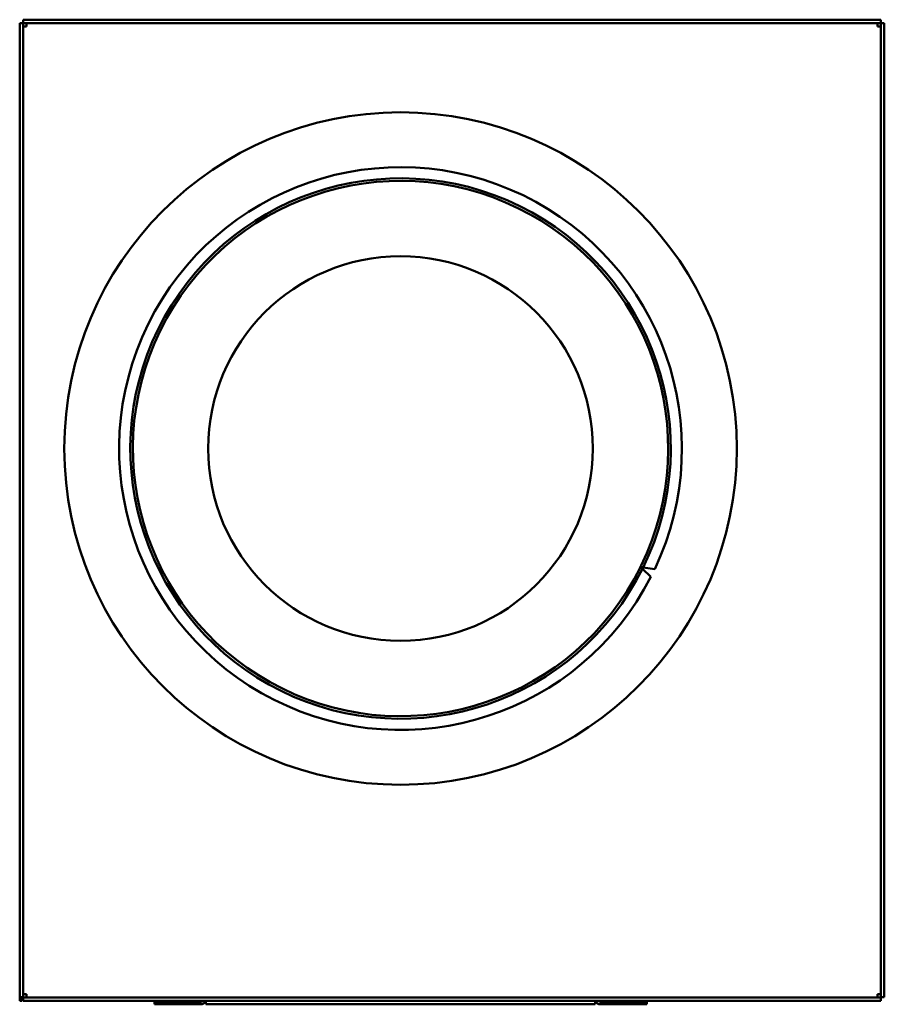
# Model space of a CAD drawing. Header units: millimetres. Extents: x 1061 to 1564, y 641 to 1215.
import ezdxf

# ---------------------------------------------------------------- set-up
doc = ezdxf.new("R2010")
doc.units = ezdxf.units.MM
doc.header["$LTSCALE"] = 6.25
doc.layers.add('Widoczne (ISO)', color=7, linetype='Continuous', lineweight=50)

msp = doc.modelspace()

# ---------------------------------------------------------------- linework, layer by layer
at = {"layer": 'Widoczne (ISO)'}
for p, q in [((1062.5, 1213.03), (1060.5, 1213.03)), ((1060.5, 1213.03), (1060.5, 645.23)), ((1062.5, 1213.03), (1062.5, 645.23)), ((1562.4, 1215.13), (1062.6, 1215.13)), ((1062.6, 1215.13), (1062.6, 1213.13)), ((1562.4, 1213.13), (1062.6, 1213.13)), ((1064.5, 1213.13), (1064.5, 1211.13)), ((1560.5, 1211.13), (1560.5, 1213.13)), ((1562.4, 1213.13), (1562.4, 1215.13)), ((1562.5, 1213.03), (1564.5, 1213.03)), ((1562.5, 645.23), (1562.5, 1213.03)), ((1564.5, 645.23), (1564.5, 1213.03)), ((1064.5, 1211.13), (1062.5, 1211.13)), ((1560.5, 1211.13), (1562.5, 1211.13)), ((1422.5, 896.04), (1422.4, 896.09)), ((1422.5, 896.04), (1422.4, 896.09)), ((1423.36, 895.51), (1422.47, 895.95)), ((1423.5, 895.9), (1422.5, 896.04)), ((1423.37, 895.54), (1423.36, 895.51)), ((1423.46, 895.48), (1423.37, 895.54)), ((1423.71, 895.37), (1423.46, 895.48)), ((1423.9, 895.76), (1423.84, 895.64)), ((1423.94, 895.84), (1430.7, 894.89)), ((1428.42, 890.26), (1423.51, 894.97)), ((1060.5, 645.23), (1062.5, 645.23)), ((1060.5, 643.12), (1060.5, 645.23)), ((1062, 643.12), (1060.5, 643.12)), ((1062, 645.23), (1062, 643.12)), ((1062.5, 647.13), (1064.5, 647.13)), ((1062.6, 645.13), (1062.6, 643.12)), ((1062.6, 645.13), (1562.4, 645.13)), ((1062.6, 643.12), (1562.4, 643.12)), ((1064.5, 647.13), (1064.5, 645.13)), ((1169, 643.12), (1169, 641.12)), ((1396, 641.12), (1396, 643.12)), ((1560.5, 647.13), (1560.5, 645.13)), ((1560.5, 647.13), (1562.5, 647.13)), ((1562.4, 645.13), (1562.4, 643.12)), ((1562.5, 645.23), (1564.5, 645.23)), ((1139, 642.63), (1145, 642.63)), ((1139, 642.63), (1139, 641.12)), ((1145, 641.12), (1139, 641.12)), ((1145, 642.63), (1166, 642.63)), ((1166, 641.12), (1145, 641.12)), ((1396, 641.12), (1169, 641.12)), ((1399, 642.63), (1420, 642.63)), ((1420, 641.12), (1399, 641.12)), ((1420, 642.63), (1426, 642.63)), ((1426, 641.12), (1420, 641.12)), ((1426, 641.12), (1426, 642.63))]:
    msp.add_line(p, q, dxfattribs=at)
for radius in [196, 112.11]:
    msp.add_circle((1282.5, 965.12), radius, dxfattribs=at)
for centre, radius, start, end in [((1282.5, 965.12), 164, 334.64261, 332.83987), ((1282.5, 965.12), 157.5, 333.86967, 333.71161), ((1282.5, 965.12), 156, 334.07304, 333.70101), ((1423.48, 896.02), 1.13, 127.20173, 180.57232), ((1422.69, 894.5), 1.62, 46.65, 100.31881), ((1275.06, 946.94), 155.98, 340.91908, 340.95352), ((1423.65, 895.98), 0.335, 296.12164, 319.0202), ((1282.5, 965.12), 157.5, 333.81925, 333.86967), ((1166, 644.13), 3, 270, 340.52878), ((1166, 644.13), 1.5, 270, 318.18969), ((1399, 644.13), 3, 199.47122, 270), ((1399, 644.13), 1.5, 221.81031, 270)]:
    msp.add_arc(centre, radius, start, end, dxfattribs=at)

doc.saveas('drawing.dxf')
